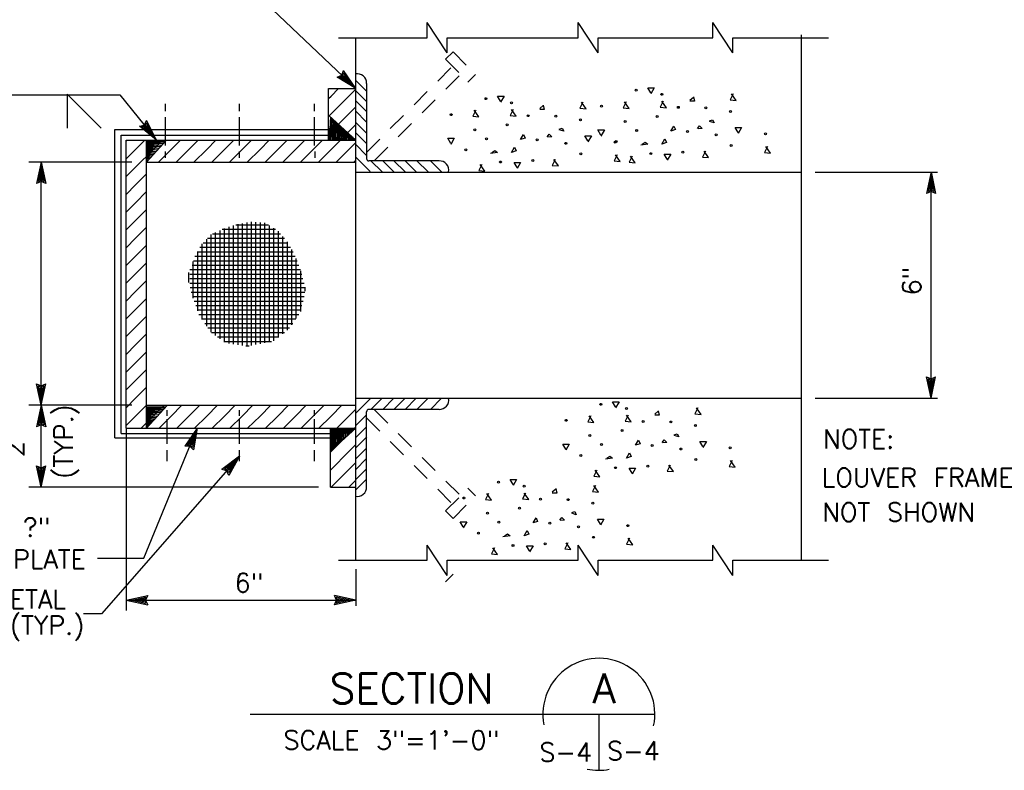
# Model space of a CAD drawing. Extents: x -18.3 to 23.7, y -15.8 to 14.2.
# Tile 4 of 19: x -13.9 to -7.3, y -2.9 to 2.1. Entities that reach past the tile are written whole.
import ezdxf
from ezdxf.enums import TextEntityAlignment as Align

# ---------------------------------------------------------------- set-up
doc = ezdxf.new("R2010")
doc.units = 0
doc.header["$MEASUREMENT"] = 0
doc.linetypes.add('HIDDEN2', pattern=[0.1875, 0.125, -0.0625])
doc.layers.add('01', color=7, linetype='CONTINUOUS')
doc.layers.add('02', color=7, linetype='CONTINUOUS')
doc.styles.add('TXT_SHX', font='txt.shx')

msp = doc.modelspace()

# ---------------------------------------------------------------- linework, layer by layer
at = {"layer": '01', "color": 7, "linetype": 'CONTINUOUS'}
for p, q in [((-12.6197, 2.5104), (-11.6907, 1.6294)), ((-11.2137, 1.9694), (-11.2137, 2.0714)), ((-11.0797, 1.8684), (-11.2137, 2.0714)), ((-10.2027, 1.9694), (-10.2027, 2.0714)), ((-10.0687, 1.8684), (-10.2027, 2.0714)), ((-9.3017, 1.9694), (-9.3017, 2.0714)), ((-9.1677, 1.8684), (-9.3017, 2.0714)), ((-8.7067, -1.5266), (-8.7067, 1.9884)), ((-11.8067, 1.9694), (-11.2137, 1.9694)), ((-11.6907, -1.5276), (-11.6907, 1.9694)), ((-11.0797, 1.8684), (-11.0797, 1.9694)), ((-11.0797, 1.9694), (-10.2027, 1.9694)), ((-10.0687, 1.8684), (-10.0687, 1.9694)), ((-10.0687, 1.9694), (-9.3017, 1.9694)), ((-9.1677, 1.8684), (-9.1677, 1.9694)), ((-9.1677, 1.9694), (-8.5267, 1.9694)), ((-11.8167, 1.7064), (-11.7847, 1.7184)), ((-11.7847, 1.7184), (-11.7737, 1.7514)), ((-11.7797, 1.7134), (-11.7717, 1.7344)), ((-11.6907, 1.6294), (-11.7737, 1.7514)), ((-11.7737, 1.7074), (-11.7697, 1.7174)), ((-11.7177, 1.6544), (-11.7717, 1.7344)), ((-11.7437, 1.6794), (-11.7697, 1.7174)), ((-11.6907, 1.6294), (-11.8167, 1.7064)), ((-11.7997, 1.7054), (-11.7797, 1.7134)), ((-11.7177, 1.6544), (-11.7997, 1.7054)), ((-11.7837, 1.7034), (-11.7737, 1.7074)), ((-11.7437, 1.6794), (-11.7837, 1.7034)), ((-11.6937, 1.6864), (-11.6197, 1.6124)), ((-11.6197, 1.6644), (-11.6197, 1.1614)), ((-14.0327, 1.5884), (-13.2717, 1.5884)), ((-13.6237, 1.5924), (-13.6237, 1.3634)), ((-13.6237, 1.5924), (-13.3967, 1.3654)), ((-13.2717, 1.5884), (-13.0267, 1.2844)), ((-11.8737, 1.2844), (-11.8737, 1.6294)), ((-11.8737, 1.6294), (-11.6907, 1.6294)), ((-11.8567, 1.5794), (-11.8067, 1.6294)), ((-11.7377, 1.5794), (-11.6907, 1.6264)), ((-11.6937, 1.6174), (-11.6197, 1.5434)), ((-12.9657, 1.4774), (-12.9657, 1.5284)), ((-12.4697, 1.4774), (-12.4697, 1.5284)), ((-11.9677, 1.4774), (-11.9677, 1.5284)), ((-11.8737, 1.5624), (-11.8567, 1.5794)), ((-11.8567, 1.4604), (-11.7377, 1.5794)), ((-11.6937, 1.5494), (-11.6197, 1.4754)), ((-11.8737, 1.4434), (-11.8567, 1.4604)), ((-11.8567, 1.3414), (-11.7377, 1.4604)), ((-11.7377, 1.4604), (-11.6907, 1.5074)), ((-11.6937, 1.4794), (-11.6197, 1.4054)), ((-13.1407, 1.3774), (-13.1087, 1.3854)), ((-13.1087, 1.3854), (-13.0927, 1.4164)), ((-13.1037, 1.3794), (-13.0937, 1.3994)), ((-13.0497, 1.3134), (-13.0937, 1.3994)), ((-13.0267, 1.2844), (-13.0927, 1.4164)), ((-12.9657, 1.2474), (-12.9657, 1.4384)), ((-12.4697, 1.2474), (-12.4697, 1.4384)), ((-11.9677, 1.2474), (-11.9677, 1.4384)), ((-11.8677, 1.2844), (-11.8737, 1.4484)), ((-11.6907, 1.2844), (-11.8727, 1.4484)), ((-11.8587, 1.4354), (-11.8677, 1.2844)), ((-11.8577, 1.2844), (-11.8587, 1.4354)), ((-11.8487, 1.4274), (-11.8577, 1.2844)), ((-11.8457, 1.2844), (-11.8487, 1.4274)), ((-11.8407, 1.4204), (-11.8457, 1.2844)), ((-11.8337, 1.2844), (-11.8407, 1.4204)), ((-11.8337, 1.2844), (-11.8337, 1.4134)), ((-11.8337, 1.4134), (-11.8267, 1.2844)), ((-11.8267, 1.2844), (-11.8247, 1.4054)), ((-11.8247, 1.4054), (-11.8167, 1.2844)), ((-11.8167, 1.2844), (-11.8147, 1.3964)), ((-11.8147, 1.3964), (-11.8077, 1.2844)), ((-11.8077, 1.2844), (-11.8047, 1.3874)), ((-11.8047, 1.3874), (-11.7987, 1.2844)), ((-11.7377, 1.3414), (-11.6907, 1.3884)), ((-11.6907, 1.4034), (-11.6167, 1.3294)), ((-13.3037, -0.7076), (-13.3037, 1.3554)), ((-13.3037, 1.3554), (-11.8737, 1.3554)), ((-13.0267, 1.2844), (-13.1407, 1.3774)), ((-13.1247, 1.3734), (-13.1037, 1.3794)), ((-13.0497, 1.3134), (-13.1247, 1.3734)), ((-13.1087, 1.3704), (-13.0987, 1.3734)), ((-13.0727, 1.3414), (-13.1087, 1.3704)), ((-13.0987, 1.3734), (-13.0937, 1.3824)), ((-13.0727, 1.3414), (-13.0937, 1.3824)), ((-11.8737, 1.3244), (-11.8567, 1.3414)), ((-11.8567, 1.2224), (-11.7377, 1.3414)), ((-11.7987, 1.2844), (-11.7947, 1.3774)), ((-11.7947, 1.3774), (-11.7887, 1.2844)), ((-11.7887, 1.2844), (-11.7837, 1.3674)), ((-11.7837, 1.3674), (-11.7787, 1.2844)), ((-11.7787, 1.2844), (-11.7717, 1.3564)), ((-11.7717, 1.3564), (-11.7687, 1.2844)), ((-11.7687, 1.2844), (-11.7607, 1.3474)), ((-11.7607, 1.3474), (-11.7597, 1.2844)), ((-11.7597, 1.2844), (-11.7497, 1.3374)), ((-11.7497, 1.3374), (-11.7507, 1.2844)), ((-11.7507, 1.2844), (-11.7397, 1.3284)), ((-11.7397, 1.3284), (-11.7407, 1.2844)), ((-11.7407, 1.2844), (-11.7307, 1.3204)), ((-11.7307, 1.3204), (-11.7317, 1.2844)), ((-11.6937, 1.3354), (-11.6197, 1.2614)), ((-13.2627, -0.6786), (-13.2627, 1.3174)), ((-13.2627, 1.3174), (-11.8737, 1.3174)), ((-13.2287, -0.6436), (-13.2287, 1.2844)), ((-13.2287, 1.2844), (-11.6907, 1.2844)), ((-13.2287, 1.2784), (-13.2227, 1.2844)), ((-13.1657, 1.2224), (-13.1037, 1.2844)), ((-13.0917, -0.6436), (-13.0917, 1.2844)), ((-13.0917, 1.1374), (-12.9597, 1.2844)), ((-13.0917, 1.2804), (-12.9627, 1.2804)), ((-12.9627, 1.2804), (-13.0917, 1.2734)), ((-13.0917, 1.2734), (-12.9707, 1.2714)), ((-12.9707, 1.2714), (-13.0917, 1.2634)), ((-13.0917, 1.2634), (-12.9797, 1.2614)), ((-12.9797, 1.2614), (-13.0917, 1.2544)), ((-13.0917, 1.2544), (-12.9887, 1.2514)), ((-13.0467, 1.2224), (-12.9847, 1.2844)), ((-12.9277, 1.2224), (-12.8657, 1.2844)), ((-12.8087, 1.2224), (-12.7467, 1.2844)), ((-12.6897, 1.2224), (-12.6277, 1.2844)), ((-12.5707, 1.2224), (-12.5087, 1.2844)), ((-12.4517, 1.2224), (-12.3897, 1.2844)), ((-12.3327, 1.2224), (-12.2707, 1.2844)), ((-12.2137, 1.2224), (-12.1517, 1.2844)), ((-12.0947, 1.2224), (-12.0327, 1.2844)), ((-11.9757, 1.2224), (-11.9137, 1.2844)), ((-11.7377, 1.2224), (-11.6907, 1.2694)), ((-11.7317, 1.2844), (-11.7217, 1.3124)), ((-11.7217, 1.3124), (-11.7227, 1.2844)), ((-11.7227, 1.2844), (-11.7137, 1.3054)), ((-11.7137, 1.3054), (-11.7127, 1.2844)), ((-11.7127, 1.2844), (-11.7027, 1.2954)), ((-11.7027, 1.2954), (-11.7017, 1.2844)), ((-11.6937, 1.2564), (-11.6197, 1.1824)), ((-13.2287, 1.1594), (-13.1657, 1.2224)), ((-13.1657, 1.1034), (-13.0467, 1.2224)), ((-12.9887, 1.2514), (-13.0917, 1.2454)), ((-13.0917, 1.2454), (-12.9987, 1.2414)), ((-12.9987, 1.2414), (-13.0917, 1.2354)), ((-13.0917, 1.2354), (-13.0087, 1.2304)), ((-13.0087, 1.2304), (-13.0917, 1.2254)), ((-13.0917, 1.2254), (-13.0197, 1.2184)), ((-13.0197, 1.2184), (-13.0917, 1.2154)), ((-13.0917, 1.2154), (-13.0287, 1.2074)), ((-13.0287, 1.2074), (-13.0917, 1.2064)), ((-13.0917, 1.2064), (-13.0387, 1.1964)), ((-13.0387, 1.1964), (-13.0917, 1.1974)), ((-13.0917, 1.1974), (-13.0477, 1.1864)), ((-13.0477, 1.1864), (-13.0917, 1.1874)), ((-13.0917, 1.1874), (-13.0557, 1.1774)), ((-13.0127, 1.1374), (-12.9277, 1.2224)), ((-12.9657, 1.1654), (-12.9657, 1.2084)), ((-12.8937, 1.1374), (-12.8087, 1.2224)), ((-12.7747, 1.1374), (-12.6897, 1.2224)), ((-12.6557, 1.1374), (-12.5707, 1.2224)), ((-12.5367, 1.1374), (-12.4517, 1.2224)), ((-12.4697, 1.1654), (-12.4697, 1.2084)), ((-12.4177, 1.1374), (-12.3327, 1.2224)), ((-12.2987, 1.1374), (-12.2137, 1.2224)), ((-12.1797, 1.1374), (-12.0947, 1.2224)), ((-12.0607, 1.1374), (-11.9757, 1.2224)), ((-11.9637, 1.1654), (-11.9637, 1.2084)), ((-11.9417, 1.1374), (-11.8567, 1.2224)), ((-11.8227, 1.1374), (-11.7377, 1.2224)), ((-13.1907, 1.1374), (-13.8817, 1.1374)), ((-13.7987, 1.1374), (-13.8297, 0.9934)), ((-13.7987, -0.4906), (-13.7987, 1.1374)), ((-13.7987, 1.1374), (-13.7677, 0.9934)), ((-13.0557, 1.1774), (-13.0917, 1.1784)), ((-13.0917, 1.1784), (-13.0637, 1.1684)), ((-13.0637, 1.1684), (-13.0917, 1.1694)), ((-13.0917, 1.1694), (-13.0707, 1.1604)), ((-13.0707, 1.1604), (-13.0917, 1.1594)), ((-13.0917, 1.1594), (-13.0807, 1.1494)), ((-13.0807, 1.1494), (-13.0917, 1.1484)), ((-13.0917, 1.1374), (-11.6907, 1.1374)), ((-11.7037, 1.1374), (-11.6907, 1.1504)), ((-11.6937, 1.1734), (-11.5947, 1.0744)), ((-11.1337, 1.1454), (-11.6037, 1.1454)), ((-11.5897, 1.1454), (-11.5157, 1.0714)), ((-11.5107, 1.1454), (-11.4367, 1.0714)), ((-11.4357, 1.1454), (-11.3617, 1.0714)), ((-11.3607, 1.1454), (-11.2867, 1.0714)), ((-11.2817, 1.1454), (-11.2077, 1.0714)), ((-11.1907, 1.1454), (-11.1167, 1.0714)), ((-13.7987, 1.1004), (-13.8187, 1.0064)), ((-13.7987, 1.0644), (-13.8077, 1.0194)), ((-13.7987, 1.1004), (-13.7787, 1.0064)), ((-13.7987, 1.0644), (-13.7887, 1.0194)), ((-13.2287, 1.0404), (-13.1657, 1.1034)), ((-13.1657, 0.9844), (-13.0917, 1.0584)), ((-11.6907, 1.0704), (-8.7067, 1.0704)), ((-8.6147, 1.0704), (-7.7957, 1.0704)), ((-7.8397, 1.0714), (-7.8707, 0.9274)), ((-7.8397, -0.4436), (-7.8397, 1.0714)), ((-7.8397, 1.0714), (-7.8087, 0.9274)), ((-13.7987, 1.0074), (-13.8297, 0.9934)), ((-13.7987, 1.0154), (-13.8187, 1.0064)), ((-13.7987, 1.0234), (-13.8077, 1.0194)), ((-13.7887, 1.0194), (-13.7987, 1.0234)), ((-13.7787, 1.0064), (-13.7987, 1.0154)), ((-13.7677, 0.9934), (-13.7987, 1.0074)), ((-7.8397, 1.0344), (-7.8597, 0.9404)), ((-7.8397, 0.9984), (-7.8487, 0.9534)), ((-7.8397, 1.0344), (-7.8197, 0.9404)), ((-7.8397, 0.9984), (-7.8297, 0.9534)), ((-13.2287, 0.9214), (-13.1657, 0.9844)), ((-13.1657, 0.8654), (-13.0917, 0.9394)), ((-7.8397, 0.9414), (-7.8707, 0.9274)), ((-7.8397, 0.9494), (-7.8597, 0.9404)), ((-7.8397, 0.9574), (-7.8487, 0.9534)), ((-7.8297, 0.9534), (-7.8397, 0.9574)), ((-7.8197, 0.9404), (-7.8397, 0.9494)), ((-7.8087, 0.9274), (-7.8397, 0.9414)), ((-13.2287, 0.8024), (-13.1657, 0.8654)), ((-13.1657, 0.7464), (-13.0917, 0.8204)), ((-13.2287, 0.6834), (-13.1657, 0.7464)), ((-12.4497, -0.0896), (-12.4497, 0.7274)), ((-12.4197, -0.0946), (-12.4197, 0.7324)), ((-12.3897, -0.0906), (-12.3897, 0.7374)), ((-12.3597, -0.0846), (-12.3597, 0.7354)), ((-12.3297, -0.0786), (-12.3297, 0.7324)), ((-12.2997, -0.0716), (-12.2997, 0.7304)), ((-13.1657, 0.6274), (-13.0917, 0.7014)), ((-12.6297, -0.0226), (-12.6297, 0.6664)), ((-12.5997, -0.0446), (-12.5997, 0.6804)), ((-12.5857, 0.6874), (-12.2287, 0.6874)), ((-12.5697, -0.0666), (-12.5697, 0.6934)), ((-12.5397, -0.0766), (-12.5397, 0.7034)), ((-12.5097, -0.0816), (-12.5097, 0.7124)), ((-12.4957, 0.7174), (-12.2757, 0.7174)), ((-12.4797, -0.0856), (-12.4797, 0.7224)), ((-12.2697, -0.0656), (-12.2697, 0.7134)), ((-12.2397, -0.0596), (-12.2397, 0.6944)), ((-12.2097, -0.0356), (-12.2097, 0.6744)), ((-13.2287, 0.5644), (-13.1657, 0.6274)), ((-12.7137, 0.5974), (-12.1457, 0.5974)), ((-12.6897, 0.0394), (-12.6897, 0.6214)), ((-12.6847, 0.6274), (-12.1687, 0.6274)), ((-12.6597, -0.0006), (-12.6597, 0.6534)), ((-12.6517, 0.6574), (-12.1947, 0.6574)), ((-12.1797, -0.0116), (-12.1797, 0.6394)), ((-12.1497, 0.0124), (-12.1497, 0.6044)), ((-13.1657, 0.5084), (-13.0917, 0.5824)), ((-12.7517, 0.5374), (-12.1097, 0.5374)), ((-12.7497, 0.1414), (-12.7497, 0.5394)), ((-12.7347, 0.5674), (-12.1277, 0.5674)), ((-12.7197, 0.0834), (-12.7197, 0.5904)), ((-12.1197, 0.0474), (-12.1197, 0.5534)), ((-13.2287, 0.4454), (-13.1657, 0.5084)), ((-13.1657, 0.3894), (-13.0917, 0.4634)), ((-12.7797, 0.2264), (-12.7797, 0.4714)), ((-12.7787, 0.4774), (-12.0837, 0.4774)), ((-12.7687, 0.5074), (-12.0967, 0.5074)), ((-12.0897, 0.0914), (-12.0897, 0.4914)), ((-12.8097, 0.3314), (-12.8097, 0.3984)), ((-12.8017, 0.4174), (-12.0627, 0.4174)), ((-12.7877, 0.4474), (-12.0727, 0.4474)), ((-12.0597, 0.1384), (-12.0597, 0.4104)), ((-13.2287, 0.3264), (-13.1657, 0.3894)), ((-13.1657, 0.2704), (-13.0917, 0.3444)), ((-12.8027, 0.3874), (-12.0537, 0.3874)), ((-12.8027, 0.3574), (-12.0457, 0.3574)), ((-13.2287, 0.2074), (-13.1657, 0.2704)), ((-12.8027, 0.3274), (-12.0377, 0.3274)), ((-12.8007, 0.2974), (-12.0297, 0.2974)), ((-12.7927, 0.2674), (-12.0317, 0.2674)), ((-12.0297, 0.2724), (-12.0297, 0.2994)), ((-13.1657, 0.1514), (-13.0917, 0.2254)), ((-12.7837, 0.2374), (-12.0377, 0.2374)), ((-12.7737, 0.2074), (-12.0447, 0.2074)), ((-13.2287, 0.0884), (-13.1657, 0.1514)), ((-12.7627, 0.1774), (-12.0517, 0.1774)), ((-12.7517, 0.1474), (-12.0587, 0.1474)), ((-13.1657, 0.0324), (-13.0917, 0.1064)), ((-12.7417, 0.1174), (-12.0727, 0.1174)), ((-12.7227, 0.0874), (-12.0937, 0.0874)), ((-13.2287, -0.0306), (-13.1657, 0.0324)), ((-12.7017, 0.0574), (-12.1137, 0.0574)), ((-12.6817, 0.0274), (-12.1347, 0.0274)), ((-13.1657, -0.0866), (-13.0917, -0.0126)), ((-12.6577, -0.0026), (-12.1697, -0.0026)), ((-12.6167, -0.0326), (-12.2077, -0.0326)), ((-12.5757, -0.0626), (-12.2557, -0.0626)), ((-13.2287, -0.1496), (-13.1657, -0.0866)), ((-13.1657, -0.2056), (-13.0917, -0.1316)), ((-12.4277, -0.0926), (-12.4047, -0.0926)), ((-13.2287, -0.2686), (-13.1657, -0.2056)), ((-13.1657, -0.3246), (-13.0917, -0.2506)), ((-13.2287, -0.3876), (-13.1657, -0.3246)), ((-7.8397, -0.4436), (-7.8707, -0.2996)), ((-7.8707, -0.2996), (-7.8397, -0.3136)), ((-7.8397, -0.4066), (-7.8597, -0.3126)), ((-7.8597, -0.3126), (-7.8397, -0.3216)), ((-7.8397, -0.3706), (-7.8497, -0.3256)), ((-7.8497, -0.3256), (-7.8397, -0.3296)), ((-7.8397, -0.4436), (-7.8087, -0.2996)), ((-7.8397, -0.3136), (-7.8087, -0.2996)), ((-7.8397, -0.4066), (-7.8197, -0.3126)), ((-7.8397, -0.3216), (-7.8197, -0.3126)), ((-7.8397, -0.3706), (-7.8307, -0.3256)), ((-7.8397, -0.3296), (-7.8307, -0.3256)), ((-13.7987, -0.4906), (-13.8297, -0.3466)), ((-13.8297, -0.3466), (-13.7987, -0.3606)), ((-13.7987, -0.4536), (-13.8187, -0.3596)), ((-13.8187, -0.3596), (-13.7987, -0.3686)), ((-13.7987, -0.4176), (-13.8087, -0.3726)), ((-13.8087, -0.3726), (-13.7987, -0.3766)), ((-13.7987, -0.4906), (-13.7677, -0.3466)), ((-13.7987, -0.3606), (-13.7677, -0.3466)), ((-13.7987, -0.4536), (-13.7787, -0.3596)), ((-13.7987, -0.3686), (-13.7787, -0.3596)), ((-13.7987, -0.4176), (-13.7897, -0.3726)), ((-13.7987, -0.3766), (-13.7897, -0.3726)), ((-13.1657, -0.4436), (-13.0917, -0.3696)), ((-13.2287, -0.5066), (-13.1657, -0.4436)), ((-11.6937, -0.5456), (-11.5947, -0.4466)), ((-11.6907, -0.4436), (-8.7067, -0.4436)), ((-11.5897, -0.5176), (-11.5157, -0.4436)), ((-11.5107, -0.5176), (-11.4367, -0.4436)), ((-11.4357, -0.5176), (-11.3617, -0.4436)), ((-11.3607, -0.5176), (-11.2867, -0.4436)), ((-11.2817, -0.5176), (-11.2077, -0.4436)), ((-11.1907, -0.5176), (-11.1167, -0.4436)), ((-8.6147, -0.4436), (-7.7957, -0.4436)), ((-13.1907, -0.4906), (-13.8817, -0.4906)), ((-13.7987, -0.4906), (-13.8297, -0.6346)), ((-13.7987, -1.0386), (-13.7987, -0.4906)), ((-13.7987, -0.4906), (-13.7677, -0.6346)), ((-13.1657, -0.5626), (-13.0917, -0.4886)), ((-13.1277, -0.6436), (-12.9767, -0.4926)), ((-13.0917, -0.4906), (-11.6907, -0.4906)), ((-13.0917, -0.6436), (-12.9547, -0.4916)), ((-13.0917, -0.5006), (-12.9627, -0.5006)), ((-12.9627, -0.5006), (-13.0917, -0.5076)), ((-13.0917, -0.5076), (-12.9707, -0.5096)), ((-12.9707, -0.5096), (-13.0917, -0.5176)), ((-13.0917, -0.5176), (-12.9797, -0.5196)), ((-12.9797, -0.5196), (-13.0917, -0.5266)), ((-13.0917, -0.5266), (-12.9887, -0.5296)), ((-12.9547, -0.5616), (-12.9547, -0.5226)), ((-12.9277, -0.5626), (-12.8557, -0.4906)), ((-12.8087, -0.5626), (-12.7367, -0.4906)), ((-12.6897, -0.5626), (-12.6177, -0.4906)), ((-12.5707, -0.5626), (-12.4987, -0.4906)), ((-12.4697, -0.5616), (-12.4697, -0.5226)), ((-12.4517, -0.5626), (-12.3797, -0.4906)), ((-12.3327, -0.5626), (-12.2607, -0.4906)), ((-12.2137, -0.5626), (-12.1417, -0.4906)), ((-12.0947, -0.5626), (-12.0227, -0.4906)), ((-11.9757, -0.5626), (-11.9037, -0.4906)), ((-11.9677, -0.5616), (-11.9677, -0.5226)), ((-11.8567, -0.5626), (-11.7847, -0.4906)), ((-11.7377, -0.5626), (-11.6907, -0.5156)), ((-11.1337, -0.5176), (-11.6037, -0.5176)), ((-13.7987, -0.5276), (-13.8187, -0.6216)), ((-13.7987, -0.5636), (-13.8077, -0.6086)), ((-13.7987, -0.5276), (-13.7787, -0.6216)), ((-13.7987, -0.5636), (-13.7887, -0.6086)), ((-13.2287, -0.6256), (-13.1657, -0.5626)), ((-12.9887, -0.5296), (-13.0917, -0.5356)), ((-13.0917, -0.5356), (-12.9987, -0.5396)), ((-12.9987, -0.5396), (-13.0917, -0.5456)), ((-13.0917, -0.5456), (-13.0087, -0.5506)), ((-13.0087, -0.5506), (-13.0917, -0.5556)), ((-13.0917, -0.5556), (-13.0197, -0.5626)), ((-13.0197, -0.5626), (-13.0917, -0.5656)), ((-13.0917, -0.5656), (-13.0287, -0.5736)), ((-13.0287, -0.5736), (-13.0917, -0.5746)), ((-13.0917, -0.5746), (-13.0387, -0.5846)), ((-13.0387, -0.5846), (-13.0917, -0.5836)), ((-13.0917, -0.5836), (-13.0477, -0.5946)), ((-13.0087, -0.6436), (-12.9277, -0.5626)), ((-12.9547, -0.7476), (-12.9547, -0.5836)), ((-12.8897, -0.6436), (-12.8087, -0.5626)), ((-12.7717, -0.6446), (-12.6897, -0.5626)), ((-12.6527, -0.6446), (-12.5707, -0.5626)), ((-12.5337, -0.6446), (-12.4517, -0.5626)), ((-12.4697, -0.7476), (-12.4697, -0.5836)), ((-12.4157, -0.6446), (-12.3327, -0.5626)), ((-12.2977, -0.6456), (-12.2137, -0.5626)), ((-12.1787, -0.6456), (-12.0947, -0.5626)), ((-12.0597, -0.6456), (-11.9757, -0.5626)), ((-11.9677, -0.7476), (-11.9677, -0.5836)), ((-11.9407, -0.6456), (-11.8567, -0.5626)), ((-11.8567, -0.6816), (-11.7377, -0.5626)), ((-11.6937, -0.6286), (-11.6197, -0.5546)), ((-11.6197, -1.0366), (-11.6197, -0.5336)), ((-13.7987, -0.6206), (-13.8297, -0.6346)), ((-13.7987, -0.6126), (-13.8187, -0.6216)), ((-13.7987, -0.6046), (-13.8077, -0.6086)), ((-13.7887, -0.6086), (-13.7987, -0.6046)), ((-13.7787, -0.6216), (-13.7987, -0.6126)), ((-13.7677, -0.6346), (-13.7987, -0.6206)), ((-13.2287, -0.6436), (-11.6907, -0.6436)), ((-13.2287, -0.6436), (-13.2287, -1.8646)), ((-13.1117, -1.5126), (-12.7527, -0.6436)), ((-13.0477, -0.5946), (-13.0917, -0.5936)), ((-13.0917, -0.5936), (-13.0557, -0.6036)), ((-13.0557, -0.6036), (-13.0917, -0.6026)), ((-13.0917, -0.6026), (-13.0637, -0.6126)), ((-13.0637, -0.6126), (-13.0917, -0.6116)), ((-13.0917, -0.6116), (-13.0707, -0.6206)), ((-13.0707, -0.6206), (-13.0917, -0.6216)), ((-13.0917, -0.6216), (-13.0807, -0.6316)), ((-13.0807, -0.6316), (-13.0917, -0.6326)), ((-12.7527, -0.6436), (-12.8367, -0.7646)), ((-12.7527, -0.6436), (-12.7787, -0.7886)), ((-11.6907, -0.6436), (-11.8607, -0.7976)), ((-11.8537, -0.7906), (-11.8607, -0.6436)), ((-11.8607, -1.0386), (-11.8607, -0.6466)), ((-11.8517, -0.6436), (-11.8537, -0.7906)), ((-11.8467, -0.7856), (-11.8517, -0.6436)), ((-11.8417, -0.6436), (-11.8467, -0.7856)), ((-11.8337, -0.6436), (-11.8427, -0.7806)), ((-11.8427, -0.7806), (-11.8417, -0.6436)), ((-11.8337, -0.6436), (-11.8337, -0.7726)), ((-11.8337, -0.7726), (-11.8267, -0.6436)), ((-11.8267, -0.6436), (-11.8247, -0.7646)), ((-11.8247, -0.7646), (-11.8167, -0.6436)), ((-11.8167, -0.6436), (-11.8147, -0.7556)), ((-11.8147, -0.7556), (-11.8077, -0.6436)), ((-11.8077, -0.6436), (-11.8047, -0.7466)), ((-11.8047, -0.7466), (-11.7987, -0.6436)), ((-11.7987, -0.6436), (-11.7947, -0.7366)), ((-11.7947, -0.7366), (-11.7887, -0.6436)), ((-11.7887, -0.6436), (-11.7837, -0.7266)), ((-11.7837, -0.7266), (-11.7787, -0.6436)), ((-11.7787, -0.6436), (-11.7717, -0.7156)), ((-11.7717, -0.7156), (-11.7687, -0.6436)), ((-11.7687, -0.6436), (-11.7607, -0.7066)), ((-11.7607, -0.7066), (-11.7597, -0.6436)), ((-11.7597, -0.6436), (-11.7497, -0.6966)), ((-11.7497, -0.6966), (-11.7507, -0.6436)), ((-11.7507, -0.6436), (-11.7397, -0.6876)), ((-11.7397, -0.6876), (-11.7407, -0.6436)), ((-11.7407, -0.6436), (-11.7307, -0.6796)), ((-11.7377, -0.6816), (-11.6907, -0.6346)), ((-11.7307, -0.6796), (-11.7317, -0.6436)), ((-11.7317, -0.6436), (-11.7217, -0.6716)), ((-11.7217, -0.6716), (-11.7227, -0.6436)), ((-11.7227, -0.6436), (-11.7137, -0.6646)), ((-11.7137, -0.6646), (-11.7127, -0.6436)), ((-11.7127, -0.6436), (-11.7027, -0.6546)), ((-11.7027, -0.6546), (-11.7017, -0.6436)), ((-11.6937, -0.7076), (-11.6197, -0.6336)), ((-13.3037, -0.7076), (-11.8597, -0.7076)), ((-13.2627, -0.6786), (-11.8607, -0.6786)), ((-12.7667, -0.6776), (-12.8207, -0.7566)), ((-12.7807, -0.7106), (-12.8057, -0.7496)), ((-12.7807, -0.7106), (-12.7887, -0.7566)), ((-12.7667, -0.6776), (-12.7837, -0.7726)), ((-11.8607, -0.6856), (-11.8567, -0.6816)), ((-11.8567, -0.8006), (-11.7377, -0.6816)), ((-11.6907, -0.7756), (-11.6167, -0.7016)), ((-12.8027, -0.7636), (-12.8367, -0.7646)), ((-12.7997, -0.7566), (-12.8207, -0.7566)), ((-12.7957, -0.7486), (-12.8057, -0.7496)), ((-12.7787, -0.7886), (-12.8027, -0.7636)), ((-12.7837, -0.7726), (-12.7997, -0.7566)), ((-12.7887, -0.7566), (-12.7957, -0.7486)), ((-11.7377, -0.8006), (-11.6907, -0.7536)), ((-11.6937, -0.8516), (-11.6197, -0.7776)), ((-12.4697, -0.8316), (-13.3937, -1.8856)), ((-12.9547, -0.8646), (-12.9547, -0.7916)), ((-12.4697, -0.8316), (-12.5877, -0.9196)), ((-12.4697, -0.8316), (-12.5417, -0.9606)), ((-12.4697, -0.8646), (-12.4697, -0.7916)), ((-11.9677, -0.8646), (-11.9677, -0.7916)), ((-11.8607, -0.8046), (-11.8567, -0.8006)), ((-11.8567, -0.9196), (-11.7377, -0.8006)), ((-11.6937, -0.9216), (-11.6197, -0.8476)), ((-13.7987, -1.0386), (-13.8297, -0.8946)), ((-13.8297, -0.8946), (-13.7987, -0.9086)), ((-13.7987, -1.0016), (-13.8187, -0.9076)), ((-13.8187, -0.9076), (-13.7987, -0.9166)), ((-13.7987, -0.9656), (-13.8087, -0.9206)), ((-13.8087, -0.9206), (-13.7987, -0.9246)), ((-13.7987, -1.0386), (-13.7677, -0.8946)), ((-13.7987, -0.9086), (-13.7677, -0.8946)), ((-13.7987, -1.0016), (-13.7787, -0.9076)), ((-13.7987, -0.9166), (-13.7787, -0.9076)), ((-13.7987, -0.9656), (-13.7897, -0.9206)), ((-13.7987, -0.9246), (-13.7897, -0.9206)), ((-12.5557, -0.9296), (-12.5877, -0.9196)), ((-12.4937, -0.8596), (-12.5707, -0.9166)), ((-12.5497, -0.9236), (-12.5707, -0.9166)), ((-12.5177, -0.8866), (-12.5547, -0.9146)), ((-12.5447, -0.9176), (-12.5547, -0.9146)), ((-12.5397, -0.9266), (-12.5447, -0.9176)), ((-12.4937, -0.8596), (-12.5407, -0.9436)), ((-12.5177, -0.8866), (-12.5397, -0.9266)), ((-11.8607, -0.9236), (-11.8567, -0.9196)), ((-11.8567, -1.0386), (-11.7377, -0.9196)), ((-11.7377, -0.9196), (-11.6907, -0.8726)), ((-11.6937, -0.9896), (-11.6197, -0.9156)), ((-12.5417, -0.9606), (-12.5557, -0.9296)), ((-12.5407, -0.9436), (-12.5497, -0.9236)), ((-11.6937, -1.0586), (-11.6197, -0.9846)), ((-11.9417, -1.0386), (-13.8817, -1.0386)), ((-11.8607, -1.0386), (-11.6907, -1.0386)), ((-11.7377, -1.0386), (-11.6907, -0.9916)), ((-11.2137, -1.5276), (-11.2137, -1.4256)), ((-11.0797, -1.6286), (-11.2137, -1.4256)), ((-10.2027, -1.5276), (-10.2027, -1.4256)), ((-10.0687, -1.6286), (-10.2027, -1.4256)), ((-9.3017, -1.5276), (-9.3017, -1.4256)), ((-9.1677, -1.6286), (-9.3017, -1.4256)), ((-13.4207, -1.5126), (-13.1117, -1.5126)), ((-11.8067, -1.5276), (-11.2137, -1.5276)), ((-11.0797, -1.6286), (-11.0797, -1.5276)), ((-11.0797, -1.5276), (-10.2027, -1.5276)), ((-10.0687, -1.6286), (-10.0687, -1.5276)), ((-10.0687, -1.5276), (-9.3017, -1.5276)), ((-9.1677, -1.6286), (-9.1677, -1.5276)), ((-9.1677, -1.5276), (-8.5267, -1.5276)), ((-11.6907, -1.5866), (-11.6907, -1.8326)), ((-13.2287, -1.7946), (-13.0847, -1.7636)), ((-13.1917, -1.7946), (-13.0977, -1.7746)), ((-13.0977, -1.7746), (-13.1067, -1.7946)), ((-13.0847, -1.7636), (-13.0987, -1.7946)), ((-11.6907, -1.7946), (-11.8347, -1.7636)), ((-11.8207, -1.7946), (-11.8347, -1.7636)), ((-11.7277, -1.7946), (-11.8217, -1.7746)), ((-11.8127, -1.7946), (-11.8217, -1.7746)), ((-13.2287, -1.7946), (-11.6907, -1.7946)), ((-13.2287, -1.7946), (-13.0847, -1.8256)), ((-13.1917, -1.7946), (-13.0977, -1.8146)), ((-13.1557, -1.7946), (-13.1107, -1.7846)), ((-13.1557, -1.7946), (-13.1107, -1.8036)), ((-13.1107, -1.7846), (-13.1147, -1.7946)), ((-13.1147, -1.7946), (-13.1107, -1.8036)), ((-13.1067, -1.7946), (-13.0977, -1.8146)), ((-13.0987, -1.7946), (-13.0847, -1.8256)), ((-11.6907, -1.7946), (-11.8347, -1.8256)), ((-11.8347, -1.8256), (-11.8207, -1.7946)), ((-11.7277, -1.7946), (-11.8217, -1.8146)), ((-11.8217, -1.8146), (-11.8127, -1.7946)), ((-11.7637, -1.7946), (-11.8087, -1.7856)), ((-11.8047, -1.7946), (-11.8087, -1.7856)), ((-11.7637, -1.7946), (-11.8087, -1.8046)), ((-11.8087, -1.8046), (-11.8047, -1.7946)), ((-13.3937, -1.8856), (-13.5137, -1.8856)), ((-12.3977, -2.5586), (-9.6887, -2.5586)), ((-10.0637, -2.5586), (-10.0637, -2.9336))]:
    msp.add_line(p, q, dxfattribs=at)
at = {"layer": '01', "color": 7, "linetype": 'HIDDEN2'}
for p, q in [((-11.0907, 1.8254), (-11.0397, 1.8754)), ((-11.0397, 1.8754), (-10.8887, 1.7244)), ((-11.0907, 1.8254), (-10.9397, 1.6744)), ((-11.6197, 1.2024), (-11.0437, 1.7784)), ((-11.5657, 1.1484), (-10.9897, 1.7244)), ((-10.9417, 1.6734), (-10.8907, 1.7234)), ((-11.5657, -0.5206), (-10.9897, -1.0966)), ((-11.6197, -0.5746), (-11.0437, -1.1506)), ((-11.0907, -1.1976), (-10.9397, -1.0466)), ((-10.9417, -1.0456), (-10.8907, -1.0956)), ((-11.0397, -1.2476), (-10.8887, -1.0966)), ((-11.0907, -1.1976), (-11.0397, -1.2476)), ((-11.0907, -1.6716), (-11.0397, -1.6216))]:
    msp.add_line(p, q, dxfattribs=at)
at = {"layer": '01', "color": 7, "linetype": 'CONTINUOUS'}
for centre, radius, start, end in [((-11.6809, 1.6675), 0.0613, 357.10551, 102.07558), ((-11.6037, 1.1614), 0.016, 180, 270), ((-11.1306, 1.0842), 0.0613, 347.92442, 92.89449), ((-11.1306, -0.4564), 0.0613, 267.10551, 12.07558), ((-11.6037, -0.5336), 0.016, 90, 180), ((-11.6809, -1.0397), 0.0613, 257.92442, 2.89449), ((-10.0637, -2.5586), 0.375, 348.02387, 190.92017), ((-10.0637, -2.5586), 0.375, 257.81974, 280.71312)]:
    msp.add_arc(centre, radius, start, end, dxfattribs=at)
at = {"layer": '02', "color": 7, "linetype": 'CONTINUOUS'}
for p, q in [((-9.4537, 1.5514), (-9.4307, 1.5714)), ((-10.4597, 1.4954), (-10.4367, 1.5154)), ((-9.6897, -0.5506), (-9.6667, -0.5306)), ((-10.3757, -1.0706), (-10.3527, -1.0506))]:
    msp.add_line(p, q, dxfattribs=at)
for points in [[(-9.7167, 1.6014), (-9.7367, 1.6354), (-9.6927, 1.6354), (-9.7167, 1.5944)], [(-9.1647, 1.5944), (-9.1847, 1.5544), (-9.1437, 1.5504), (-9.1747, 1.5944)], [(-10.7227, 1.5454), (-10.7427, 1.5794), (-10.6987, 1.5794), (-10.7227, 1.5384)], [(-10.4367, 1.5184), (-10.4297, 1.4884), (-10.4597, 1.4884)], [(-10.1707, 1.5384), (-10.1907, 1.4984), (-10.1497, 1.4944), (-10.1807, 1.5384)], [(-9.8817, 1.5404), (-9.9017, 1.5004), (-9.8607, 1.4964), (-9.8917, 1.5404)], [(-9.6327, 1.5444), (-9.6527, 1.5044), (-9.6117, 1.5004), (-9.6427, 1.5444)], [(-9.4307, 1.5744), (-9.4237, 1.5444), (-9.4537, 1.5444)], [(-10.8877, 1.4844), (-10.9077, 1.4444), (-10.8667, 1.4404), (-10.8977, 1.4844)], [(-10.6387, 1.4884), (-10.6587, 1.4484), (-10.6177, 1.4444), (-10.6487, 1.4884)], [(-9.3227, 1.4134), (-9.3027, 1.4204), (-9.2927, 1.3994), (-9.3227, 1.4094)], [(-10.4097, 1.3064), (-10.3957, 1.3234), (-10.3787, 1.3064), (-10.4057, 1.3034)], [(-10.3287, 1.3574), (-10.3087, 1.3644), (-10.2987, 1.3434), (-10.3287, 1.3534)], [(-10.0497, 1.3184), (-10.0697, 1.3524), (-10.0257, 1.3524), (-10.0497, 1.3114)], [(-9.4037, 1.3624), (-9.3897, 1.3794), (-9.3727, 1.3624), (-9.3997, 1.3594)], [(-9.1317, 1.3354), (-9.1517, 1.3694), (-9.1077, 1.3694), (-9.1317, 1.3284)], [(-11.0557, 1.2624), (-11.0757, 1.2964), (-11.0317, 1.2964), (-11.0557, 1.2554)], [(-10.1377, 1.2794), (-10.1577, 1.3134), (-10.1137, 1.3134), (-10.1377, 1.2724)], [(-9.7737, 1.2584), (-9.7537, 1.2714), (-9.7367, 1.2584), (-9.7837, 1.2514)], [(-10.7797, 1.2024), (-10.7597, 1.2154), (-10.7427, 1.2024), (-10.7897, 1.1954)], [(-9.6057, 1.1574), (-9.6257, 1.1914), (-9.5817, 1.1914), (-9.6057, 1.1504)], [(-9.3497, 1.2114), (-9.3697, 1.1714), (-9.3287, 1.1674), (-9.3597, 1.2114)], [(-8.9357, 1.2414), (-8.9557, 1.2014), (-8.9147, 1.1974), (-8.9457, 1.2414)], [(-10.8477, 1.1214), (-10.8677, 1.0814), (-10.8267, 1.0774), (-10.8577, 1.1214)], [(-10.6117, 1.1014), (-10.6317, 1.1354), (-10.5877, 1.1354), (-10.6117, 1.0944)], [(-10.3557, 1.1554), (-10.3757, 1.1154), (-10.3347, 1.1114), (-10.3657, 1.1554)], [(-9.9417, 1.1854), (-9.9617, 1.1454), (-9.9207, 1.1414), (-9.9517, 1.1854)], [(-9.8417, 1.1774), (-9.8617, 1.1374), (-9.8207, 1.1334), (-9.8517, 1.1774)], [(-9.9527, -0.5006), (-9.9727, -0.4666), (-9.9287, -0.4666), (-9.9527, -0.5076)], [(-9.4007, -0.5076), (-9.4207, -0.5476), (-9.3797, -0.5516), (-9.4107, -0.5076)], [(-10.1177, -0.5616), (-10.1377, -0.6016), (-10.0967, -0.6056), (-10.1277, -0.5616)], [(-9.8687, -0.5576), (-9.8887, -0.5976), (-9.8477, -0.6016), (-9.8787, -0.5576)], [(-9.6667, -0.5276), (-9.6597, -0.5576), (-9.6897, -0.5576)], [(-9.6397, -0.7396), (-9.6257, -0.7226), (-9.6087, -0.7396), (-9.6357, -0.7426)], [(-9.5587, -0.6886), (-9.5387, -0.6816), (-9.5287, -0.7026), (-9.5587, -0.6926)], [(-10.2857, -0.7836), (-10.3057, -0.7496), (-10.2617, -0.7496), (-10.2857, -0.7906)], [(-9.3677, -0.7666), (-9.3877, -0.7326), (-9.3437, -0.7326), (-9.3677, -0.7736)], [(-10.0097, -0.8436), (-9.9897, -0.8306), (-9.9727, -0.8436), (-10.0197, -0.8506)], [(-9.8417, -0.9446), (-9.8617, -0.9106), (-9.8177, -0.9106), (-9.8417, -0.9516)], [(-9.5857, -0.8906), (-9.6057, -0.9306), (-9.5647, -0.9346), (-9.5957, -0.8906)], [(-9.1717, -0.8606), (-9.1917, -0.9006), (-9.1507, -0.9046), (-9.1817, -0.8606)], [(-10.6387, -1.0206), (-10.6587, -0.9866), (-10.6147, -0.9866), (-10.6387, -1.0276)], [(-10.0777, -0.9246), (-10.0977, -0.9646), (-10.0567, -0.9686), (-10.0877, -0.9246)], [(-10.3527, -1.0476), (-10.3457, -1.0776), (-10.3757, -1.0776)], [(-10.0867, -1.0276), (-10.1067, -1.0676), (-10.0657, -1.0716), (-10.0967, -1.0276)], [(-10.8037, -1.0816), (-10.8237, -1.1216), (-10.7827, -1.1256), (-10.8137, -1.0816)], [(-10.5547, -1.0776), (-10.5747, -1.1176), (-10.5337, -1.1216), (-10.5647, -1.0776)], [(-10.3257, -1.2596), (-10.3117, -1.2426), (-10.2947, -1.2596), (-10.3217, -1.2626)], [(-10.2447, -1.2086), (-10.2247, -1.2016), (-10.2147, -1.2226), (-10.2447, -1.2126)], [(-10.0537, -1.2866), (-10.0737, -1.2526), (-10.0297, -1.2526), (-10.0537, -1.2936)], [(-10.9717, -1.3036), (-10.9917, -1.2696), (-10.9477, -1.2696), (-10.9717, -1.3106)], [(-10.6957, -1.3636), (-10.6757, -1.3506), (-10.6587, -1.3636), (-10.7057, -1.3706)], [(-9.8577, -1.3806), (-9.8777, -1.4206), (-9.8367, -1.4246), (-9.8677, -1.3806)], [(-10.7637, -1.4446), (-10.7837, -1.4846), (-10.7427, -1.4886), (-10.7737, -1.4446)], [(-10.5277, -1.4646), (-10.5477, -1.4306), (-10.5037, -1.4306), (-10.5277, -1.4716)], [(-10.2717, -1.4106), (-10.2917, -1.4506), (-10.2507, -1.4546), (-10.2817, -1.4106)]]:
    msp.add_lwpolyline(points, dxfattribs=at)
for points in [[(-10.5887, 1.2884), (-10.5687, 1.3224), (-10.5577, 1.2984)], [(-9.5827, 1.3444), (-9.5627, 1.3784), (-9.5517, 1.3544)], [(-9.6427, 1.2584), (-9.6227, 1.2924), (-9.6117, 1.2684)], [(-10.6487, 1.2024), (-10.6287, 1.2364), (-10.6177, 1.2124)], [(-9.8187, -0.7576), (-9.7987, -0.7236), (-9.7877, -0.7476)], [(-9.8787, -0.8436), (-9.8587, -0.8096), (-9.8477, -0.8336)], [(-10.5047, -1.2776), (-10.4847, -1.2436), (-10.4737, -1.2676)], [(-10.5647, -1.3636), (-10.5447, -1.3296), (-10.5337, -1.3536)]]:
    msp.add_lwpolyline(points, close=True, dxfattribs=at)
for centre in [(-9.8137, 1.6179), (-9.6427, 1.5909), (-10.8197, 1.5619), (-10.6487, 1.5349), (-10.0467, 1.5109), (-11.0527, 1.4549), (-10.5377, 1.4479), (-10.3527, 1.4439), (-9.5317, 1.5039), (-9.3467, 1.4999), (-9.1817, 1.4769), (-10.6787, 1.3869), (-10.1877, 1.4209), (-9.8877, 1.4099), (-9.6727, 1.4429), (-10.8937, 1.3539), (-9.8107, 1.3489), (-9.4707, 1.3419), (-9.2787, 1.3189), (-8.9487, 1.3259), (-10.8167, 1.2929), (-10.4767, 1.2859), (-10.2847, 1.2629), (-9.9547, 1.2699), (-9.9487, 1.2749), (-9.1777, 1.2479), (-10.9547, 1.2189), (-10.1837, 1.1919), (-9.7167, 1.1939), (-9.5007, 1.2039), (-10.7227, 1.1379), (-10.5067, 1.1479), (-10.0497, -0.4841), (-9.8787, -0.5111), (-10.2827, -0.5911), (-9.7677, -0.5981), (-9.9087, -0.6591), (-9.5827, -0.6021), (-9.4177, -0.6251), (-10.1237, -0.6921), (-10.0467, -0.7531), (-9.7067, -0.7601), (-9.5147, -0.7831), (-9.1847, -0.7761), (-10.1847, -0.8271), (-9.4137, -0.8541), (-9.9527, -0.9081), (-9.7367, -0.8981), (-10.7357, -1.0041), (-10.5647, -1.0311), (-10.9687, -1.1111), (-10.4537, -1.1181), (-10.2687, -1.1221), (-10.5947, -1.1791), (-10.1037, -1.1451), (-10.8097, -1.2121), (-10.7327, -1.2731), (-10.3927, -1.2801), (-10.2007, -1.3031), (-9.8707, -1.2961), (-10.8707, -1.3471), (-10.0997, -1.3741), (-10.6387, -1.4281), (-10.4227, -1.4181)]:
    msp.add_circle(centre, 0.0065, dxfattribs=at)

# ---------------------------------------------------------------- texts
at = {"layer": '01', "color": 7, "linetype": 'CONTINUOUS', "style": 'TXT_SHX'}
for s, p in [('6"', (-7.9067, 0.3421)), ('(TYP.)', (-13.5857, -0.7326)), ('2"', (-13.9147, -0.741))]:
    msp.add_text(s, height=0.125, rotation=90, dxfattribs=at).set_placement(p, align=Align.CENTER)
for s, height, p in [('NOTE:', 0.125, (-8.5627, -0.7786)), ('LOUVER FRAME', 0.124998, (-8.5717, -1.0366)), ('NOT SHOWN', 0.125, (-8.5677, -1.2686)), ('SCALE 3"=1\'-0"', 0.124998, (-12.1757, -2.7936))]:
    msp.add_text(s, height=height, dxfattribs=at).set_placement(p)
for s, height, p in [('?"', 0.125, (-13.8278, -1.3696)), ('PLATE', 0.125, (-13.7427, -1.5826)), ('6"', 0.125, (-12.4061, -1.7406)), ('SHEET METAL', 0.124998, (-14.1967, -1.8516)), ('SCREWS (TYP.)', 0.124998, (-14.149, -2.0256)), ('SECTION', 0.2, (-11.3173, -2.4856)), ('A', 0.2, (-10.0286, -2.4846)), ('S-4', 0.125, (-10.2853, -2.8756)), ('S-4', 0.125, (-9.8323, -2.8656))]:
    msp.add_text(s, height=height, dxfattribs=at).set_placement(p, align=Align.CENTER)

doc.saveas('drawing.dxf')
